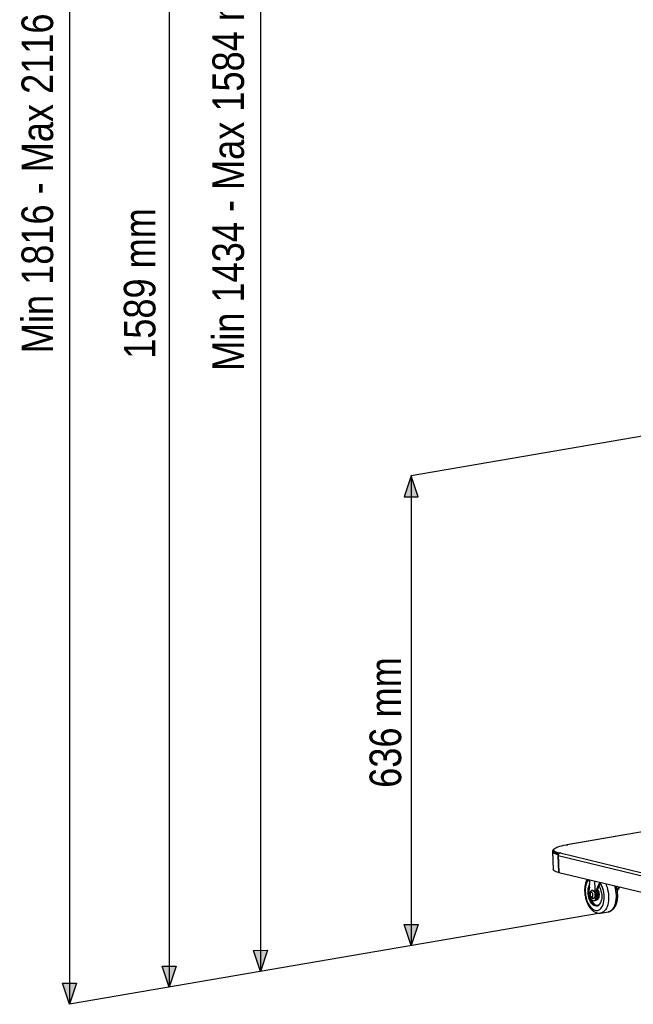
# Model space of a CAD drawing. Header units: millimetres. Extents: x -3222 to 6609, y -2907 to 878.
# Tile 1 of 25: x -3222 to -2444, y -1697 to -449. Entities that reach past the tile are written whole.
import ezdxf

# ---------------------------------------------------------------- set-up
doc = ezdxf.new("R2010")
doc.units = ezdxf.units.MM
doc.styles.add('style1', font='ARIALN.TTF')

msp = doc.modelspace()

# ---------------------------------------------------------------- hatches: boundary and pattern name
h = msp.add_hatch(color=256)
h.dxf.hatch_style = 1
h.paths.add_polyline_path([(-2725.8, -1026.8), (-2734.4, -1053.5), (-2716.9, -1053.6)])
h = msp.add_hatch(color=256)
h.dxf.hatch_style = 1
h.paths.add_polyline_path([(-2716.9, -1595.4), (-2734.4, -1595.6), (-2725.8, -1622.2)])
h = msp.add_hatch(color=256)
h.dxf.hatch_style = 1
h.paths.add_polyline_path([(-2907.8, -1628.2), (-2925.3, -1628.4), (-2916.7, -1655)])
h = msp.add_hatch(color=256)
h.dxf.hatch_style = 1
h.paths.add_polyline_path([(-3023.6, -1648.1), (-3041.1, -1648.3), (-3032.5, -1674.9)])
h = msp.add_hatch(color=256)
h.dxf.hatch_style = 1
h.paths.add_polyline_path([(-3149.9, -1669.8), (-3167.4, -1669.9), (-3158.7, -1696.6)])

# ---------------------------------------------------------------- linework, layer by layer
for p, q in [((-3158.7, 287.6), (-3158.7, -1696.6)), ((-3032.5, -133.7), (-3032.5, -1674.9)), ((-2916.7, -129.1), (-2916.7, -1655)), ((-2725.8, -1026.8), (-2725.8, -1622.2))]:
    msp.add_line(p, q)
at = {"color": 0, "linetype": 'Continuous', "lineweight": 25}
for p, q in [((-2366.6, -965.1), (-2725.8, -1026.8)), ((-2381, -1469.2), (-2528.1, -1494.5)), ((-2381, -1469.3), (-2527.7, -1494.5)), ((-2529.2, -1494.4), (-2527.9, -1494.7)), ((-2527.9, -1494.7), (-2527.3, -1494.6)), ((-2527.3, -1494.6), (-2527.7, -1494.5)), ((-2527.7, -1494.7), (-2527.7, -1494.5)), ((-2546.4, -1502.7), (-2545.6, -1525.6)), ((-2545, -1501.1), (-2544.9, -1502.5)), ((-2539.3, -1506.8), (-2538.9, -1506.7)), ((-2539.3, -1506.8), (-2538.5, -1529.7)), ((-2539.2, -1508.2), (-2275.8, -1571.6)), ((-2538.3, -1529.8), (-2539.2, -1508.2)), ((-2536.6, -1504.6), (-2538.5, -1504.9)), ((-2538.4, -1505.9), (-2538.5, -1504.9)), ((-2536.8, -1504.8), (-2536.2, -1504.7)), ((-2536.8, -1504.8), (-2273.5, -1568.3)), ((-2536.2, -1504.7), (-2536.6, -1504.6)), ((-2536.6, -1504.8), (-2536.6, -1504.6)), ((-2538.5, -1529.7), (-2538.3, -1529.7)), ((-2275, -1593.2), (-2538.3, -1529.8)), ((-2500, -1556.2), (-2499.2, -1539.2)), ((-2493, -1540.7), (-2492.2, -1560)), ((-2496.4, -1552.4), (-2496.2, -1552.4)), ((-2495.8, -1552.3), (-2496.2, -1552.4)), ((-2489.9, -1562.6), (-2490.2, -1553.8)), ((-2494.7, -1565.1), (-2495.3, -1564.9)), ((-2494.5, -1562.2), (-2494.1, -1562.2)), ((-2494.1, -1562.2), (-2494, -1562.1)), ((-2493.6, -1565.1), (-2492.4, -1564.9)), ((-2491.8, -1562.9), (-2489.9, -1562.6)), ((-2491.5, -1563.5), (-2491.8, -1562.9)), ((-2491, -1564.2), (-2490, -1564)), ((-2489.9, -1562.6), (-2489.9, -1562.6)), ((-2485.4, -1581), (-3158.7, -1696.6)), ((-2485.4, -1581), (-2475.6, -1579.3))]:
    msp.add_line(p, q, dxfattribs=at)
for points in [[(-2734.4, -1053.5), (-2716.9, -1053.6), (-2725.8, -1026.8)], [(-2734.4, -1595.6), (-2716.9, -1595.4), (-2725.8, -1622.2)], [(-2925.3, -1628.4), (-2907.8, -1628.2), (-2916.7, -1655)], [(-3041.1, -1648.3), (-3023.6, -1648.1), (-3032.5, -1674.9)], [(-3167.4, -1669.9), (-3149.9, -1669.8), (-3158.7, -1696.6)]]:
    msp.add_lwpolyline(points, close=True)
at = {"color": 0, "linetype": 'Continuous', "lineweight": 25, "flags": 128}
for points in [[(-2538.5, -1504.9), (-2540.4, -1504.4), (-2542, -1503.8), (-2543.2, -1503.2), (-2544.2, -1502.5), (-2544.7, -1501.8), (-2545, -1501.1), (-2544.9, -1500.4), (-2544.4, -1499.7), (-2543.6, -1499), (-2542.4, -1498.3), (-2540.9, -1497.5), (-2539.1, -1496.9), (-2537, -1496.2), (-2534.7, -1495.6), (-2532, -1495), (-2529.2, -1494.4)], [(-2544.9, -1500.4), (-2545.1, -1500.6), (-2545.9, -1501.3), (-2546.3, -1502.1), (-2546.4, -1502.9), (-2546.1, -1503.6), (-2545.5, -1504.3), (-2544.4, -1505), (-2543.1, -1505.6), (-2541.4, -1506.2), (-2539.3, -1506.8)], [(-2538.7, -1506.3), (-2540.3, -1505.9), (-2541.9, -1505.3), (-2543.2, -1504.7), (-2544.1, -1504), (-2544.7, -1503.3), (-2544.9, -1502.6), (-2544.9, -1502.5)], [(-2544.9, -1502.6), (-2544.9, -1502.8), (-2544.6, -1503.5), (-2544, -1504.2), (-2543, -1504.8), (-2541.7, -1505.5), (-2540.1, -1506), (-2538.8, -1506.4)], [(-2538.5, -1529.7), (-2540.5, -1529.2), (-2542.3, -1528.5), (-2543.6, -1527.9), (-2544.7, -1527.2), (-2545.3, -1526.5), (-2545.6, -1525.7), (-2545.6, -1525.6)], [(-2504.7, -1548.1), (-2504.9, -1550.6), (-2505, -1553.3), (-2504.8, -1556), (-2504.5, -1558.7), (-2503.9, -1561.4), (-2503.2, -1564), (-2502.3, -1566.5), (-2501.2, -1568.8), (-2500, -1570.9), (-2498.6, -1572.8), (-2497.2, -1574.4), (-2495.7, -1575.7), (-2494.2, -1576.7), (-2492.6, -1577.4), (-2491, -1577.7), (-2489.5, -1577.6), (-2488, -1577.2), (-2486.6, -1576.4), (-2485.3, -1575.3), (-2484.2, -1573.9), (-2483.2, -1572.2), (-2482.3, -1570.3), (-2481.7, -1568.1), (-2481.2, -1565.7), (-2480.9, -1563.1), (-2480.9, -1560.5), (-2481, -1557.8), (-2481.4, -1555.1), (-2481.9, -1552.4), (-2482.7, -1549.8), (-2483.6, -1547.3), (-2484.7, -1545), (-2485.7, -1543.1)], [(-2487.7, -1546.6), (-2487.5, -1546.9), (-2486.5, -1548.7), (-2485.6, -1550.8), (-2485, -1553), (-2484.4, -1555.4), (-2484.1, -1557.7), (-2484, -1560), (-2484.1, -1562.3), (-2484.5, -1564.4), (-2485, -1566.4), (-2485.7, -1568.1), (-2486.5, -1569.6), (-2486.6, -1569.7)], [(-2478.9, -1544.1), (-2478.3, -1545.5), (-2477.3, -1548.2), (-2476.6, -1551), (-2476, -1553.9), (-2475.6, -1556.9), (-2475.3, -1559.8), (-2475.3, -1562.7), (-2475.5, -1565.4), (-2475.9, -1568.1), (-2476.5, -1570.6), (-2477.3, -1572.9), (-2478.2, -1574.9), (-2479.3, -1576.7), (-2480.6, -1578.3), (-2481.9, -1579.5), (-2483.4, -1580.3), (-2485, -1580.9), (-2485.4, -1581)], [(-2475.6, -1579.3), (-2475.2, -1579.2), (-2473.6, -1578.7), (-2472.1, -1577.8), (-2470.7, -1576.6), (-2469.5, -1575.1), (-2468.4, -1573.3), (-2467.4, -1571.2), (-2466.7, -1568.9), (-2466.1, -1566.4), (-2465.7, -1563.8), (-2465.5, -1561), (-2465.5, -1558.1), (-2465.7, -1555.2), (-2466.1, -1552.2), (-2466.7, -1549.3), (-2467.4, -1546.8)], [(-2500.9, -1550.5), (-2501.1, -1552.7), (-2501.1, -1554.9), (-2500.9, -1557.2), (-2500.5, -1559.4), (-2499.9, -1561.6), (-2499.2, -1563.7), (-2498.3, -1565.6), (-2497.2, -1567.4), (-2496.1, -1568.8), (-2495.1, -1569.8)], [(-2489.6, -1571.5), (-2490.7, -1571.5), (-2492.1, -1571.1), (-2493.4, -1570.4), (-2494.6, -1569.3), (-2495.8, -1568), (-2496.9, -1566.4), (-2497.9, -1564.6), (-2498.8, -1562.5), (-2499.4, -1560.4), (-2499.8, -1558.5)], [(-2499.8, -1558.5), (-2499.5, -1559.7), (-2499.1, -1560.9), (-2498.6, -1561.9), (-2498, -1562.8), (-2497.4, -1563.6), (-2496.7, -1564.2), (-2496, -1564.7), (-2495.3, -1564.9)], [(-2497.6, -1554.7), (-2498.1, -1555), (-2498.5, -1555.6), (-2498.7, -1556.5), (-2498.7, -1557.5), (-2498.5, -1558.5), (-2498.1, -1559.4), (-2497.6, -1560.1), (-2497, -1560.5), (-2496.4, -1560.5), (-2495.9, -1560.2), (-2495.5, -1559.6), (-2495.3, -1558.7), (-2495.3, -1557.7), (-2495.5, -1556.7), (-2495.9, -1555.8), (-2496.4, -1555.1), (-2497, -1554.7), (-2497.6, -1554.7)], [(-2496.2, -1552.4), (-2495.6, -1552.4), (-2494.8, -1552.8), (-2494.1, -1553.5), (-2493.4, -1554.4), (-2492.9, -1555.6), (-2492.6, -1557), (-2492.5, -1558.3), (-2492.6, -1559.6), (-2492.9, -1560.7), (-2493.4, -1561.5), (-2494.1, -1562.1), (-2494.5, -1562.2)], [(-2492.4, -1556.1), (-2492.8, -1555), (-2493.3, -1553.9), (-2494, -1553), (-2494.8, -1552.5), (-2495.6, -1552.3), (-2495.8, -1552.3)], [(-2486.6, -1569.7), (-2487.6, -1570.7), (-2488.7, -1571.6), (-2489.9, -1572.1), (-2491.3, -1572.2), (-2492.6, -1572), (-2494, -1571.5), (-2495.3, -1570.5), (-2496.6, -1569.3), (-2497.8, -1567.8), (-2498.1, -1567.3)], [(-2495.1, -1569.8), (-2494.8, -1570), (-2493.5, -1570.9), (-2492.2, -1571.5), (-2490.9, -1571.7), (-2489.6, -1571.5), (-2488.4, -1571), (-2487.3, -1570.2), (-2486.3, -1569.1), (-2485.5, -1567.7)]]:
    msp.add_lwpolyline(points, dxfattribs=at)
at = {"color": 0, "linetype": 'Continuous', "lineweight": 25}
for centre, radius, start, end in [((-2527.9, -1495.4), 0.957, 75.835, 118.5233), ((-2536, -1507.9), 3.21, 105.3303, 184.8694), ((-2486.7, -1550), 18.1, 141.7078, 173.96), ((-2487.5, -1552), 14.1, 147.2667, 173.4877), ((-2485.8, -1552.5), 15.3, 154.2588, 172.563), ((-2476, -1553.9), 25.8, 172.1275, 211.1652), ((-2477.6, -1553.8), 22.7, 165.8314, 189.849), ((-2491.4, -1556.6), 8.69, 177.2856, 192.7024), ((-2495.3, -1559.4), 3.06, 294.7721, 353.9215), ((-2501.3, -1558.3), 12.7, 352.3137, 26.3947), ((-2491.7, -1559.7), 4.57, 291.1864, 359.8988), ((-2498.7, -1557.9), 11.7, 350.8647, 37.4304), ((-2482.5, -1557.4), 16.3, 200.832, 224.9838), ((-2494.1, -1562.2), 2.91, 258.6226, 333.3665), ((-2489.7, -1565.2), 5.74, 220.6643, 290.6072), ((-2493.3, -1561.4), 3.59, 284.636, 340.596), ((-2494.2, -1559.7), 5.45, 309.896, 356.5153)]:
    msp.add_arc(centre, radius, start, end, dxfattribs=at)
for major_axis, start_param, end_param in [((15.7, 21.2), 1.768805, 2.816208), ((14.5, 19.5), 1.769286, 2.908567), ((14.5, 19.5), 4.736798, 4.898709), ((15.7, 21.2), 4.700741, 4.899189)]:
    msp.add_ellipse((-2473.8, -1545.2), major_axis=major_axis, ratio=0.459105, start_param=start_param, end_param=end_param, dxfattribs=at)
for points, knots in [([(-2505.3, -1547), (-2505.4, -1547.4), (-2505.6, -1548.8), (-2505.7, -1551), (-2505.7, -1553.8), (-2505.5, -1556.6), (-2505.1, -1559.3), (-2504.5, -1562.1), (-2503.7, -1564.8), (-2502.8, -1567.3), (-2501.7, -1569.8), (-2500.4, -1572.1), (-2499, -1574.2), (-2497.4, -1576.1), (-2495.7, -1577.7), (-2493.9, -1579.1), (-2492, -1580.1), (-2490.1, -1580.8), (-2488.1, -1581.1), (-2486.6, -1581.2), (-2485.7, -1581), (-2485.5, -1580.9)], [0, 0, 0, 0, 0.030086, 0.086336, 0.142381, 0.198274, 0.254089, 0.309905, 0.365787, 0.421813, 0.47807, 0.534642, 0.591595, 0.648948, 0.7066, 0.764072, 0.82068, 0.875677, 0.928651, 0.979745, 1, 1, 1, 1]), ([(-2502.5, -1538.4), (-2502.6, -1538.5), (-2503.1, -1539.2), (-2503.7, -1540.7), (-2504.5, -1543), (-2505, -1545.1), (-2505.3, -1546.5), (-2505.3, -1547)], [0, 0, 0, 0, 0.03733, 0.302949, 0.572527, 0.84343, 1, 1, 1, 1]), ([(-2475.6, -1579.2), (-2475.2, -1579.2), (-2474.3, -1579), (-2472.8, -1578.5), (-2471.2, -1577.5), (-2469.8, -1576.4), (-2468.4, -1574.9), (-2467.2, -1573.2), (-2466.2, -1571.2), (-2465.3, -1569), (-2464.6, -1566.6), (-2464.1, -1564.1), (-2463.8, -1561.4), (-2463.7, -1558.7), (-2463.9, -1555.9), (-2464.2, -1553.2), (-2464.7, -1550.4), (-2465.1, -1548.4), (-2465.4, -1547.4), (-2465.5, -1547.3)], [0, 0, 0, 0, 0.032177, 0.090201, 0.148311, 0.207428, 0.268249, 0.331086, 0.395769, 0.461731, 0.528298, 0.594885, 0.661258, 0.727376, 0.793278, 0.859038, 0.924746, 0.990496, 1, 1, 1, 1]), ([(-2496.5, -1552.4), (-2496.7, -1552.5), (-2497.3, -1552.7), (-2498, -1553.3), (-2498.5, -1554.1), (-2498.9, -1555), (-2499.1, -1556.1), (-2499.1, -1557.4), (-2498.9, -1558.6), (-2498.5, -1559.8), (-2497.8, -1560.8), (-2497.1, -1561.6), (-2496.2, -1562.1), (-2495.3, -1562.3), (-2494.8, -1562.3), (-2494.5, -1562.2)], [0, 0, 0, 0, 0.06623, 0.135773, 0.206492, 0.282729, 0.365845, 0.452091, 0.538595, 0.626528, 0.717685, 0.798453, 0.872545, 0.943203, 1, 1, 1, 1])]:
    msp.add_open_spline(points, degree=3, knots=knots, dxfattribs=at)

# ---------------------------------------------------------------- texts
at = {"style": 'style1'}
for s, p in [('Min 1816 - Max 2116 mm', (-3179.5, -871.3)), ('Min 1434 - Max 1584 mm', (-2937.5, -893.7)), ('1589 mm', (-3049.8, -878.5)), ('636 mm', (-2738.3, -1422.2))]:
    msp.add_text(s, height=40, rotation=90, dxfattribs=at).set_placement(p)

doc.saveas('drawing.dxf')
